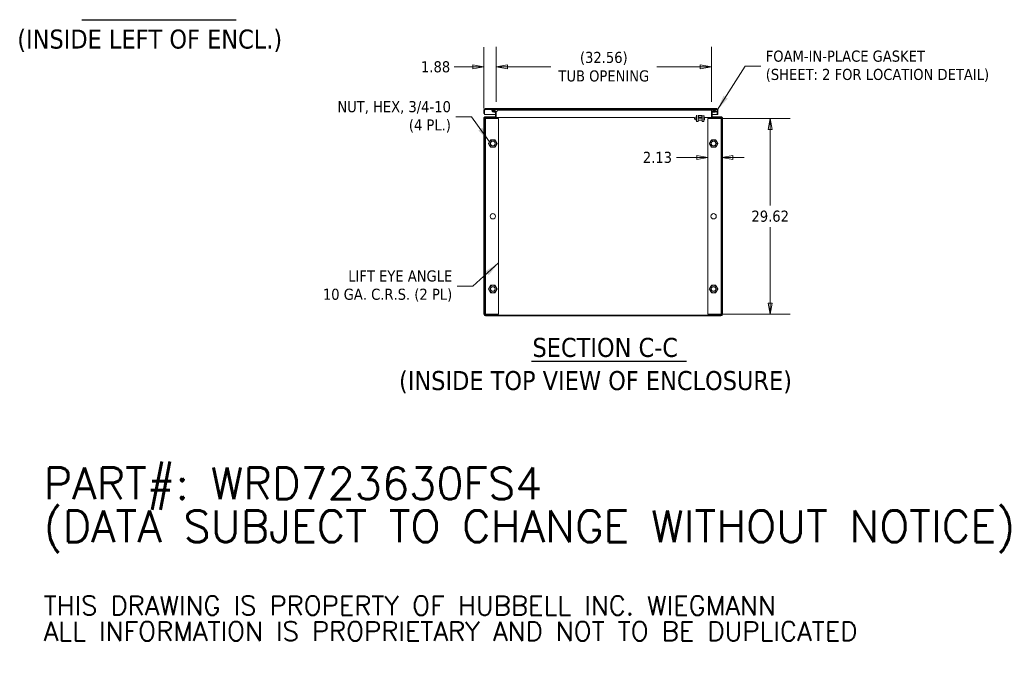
# Model space of a CAD drawing. Header units: inches. Extents: x 16 to 394, y 3 to 249.
# Tile 73 of 116: x 223 to 372, y 3 to 100. Entities that reach past the tile are written whole.
import ezdxf

# ---------------------------------------------------------------- set-up
doc = ezdxf.new("R2010")
doc.units = ezdxf.units.IN
doc.header["$LTSCALE"] = 24
doc.header["$MEASUREMENT"] = 0
doc.layers.get('0').update_dxf_attribs({"lineweight": 0})
for name, color, linetype, lineweight in [('Dimension (ANSI)', 7, 'Continuous', 5), ('Hatch (ANSI)', 7, 'Continuous', 5), ('Symbol (ANSI)', 7, 'Continuous', 5), ('Visible (ANSI)', 7, 'Continuous', 5)]:
    doc.layers.add(name, color=color, linetype=linetype, lineweight=lineweight)
doc.styles.add('DEFAULT-ANSI', font='tahoma.ttf')
doc.styles.add('Note Text (ANSI)', font='tahoma.ttf')
doc.styles.add('ROMANS', font='tahoma.ttf')
doc.styles.add('Text Style168', font='tahoma.ttf')
doc.dimstyles.new('Default (ANSI)', dxfattribs={"dimscale": 24, "dimtxt": 0.07, "dimasz": 0.07, "dimexe": 0.125, "dimexo": 0.0625, "dimgap": 0.031496, "dimtad": 0, "dimtih": 1, "dimtoh": 1, "dimrnd": 1e-08, "dimzin": 0, "dimdsep": 46, "dimtxsty": 'ROMANS', "dimblk": 'Filled-1', "dimcen": 0.09, "dimdle": 0.393701, "dimclrd": 256, "dimclre": 256, "dimclrt": 256, "dimadec": 0, "dimazin": 0, "dimtfac": 0.928571, "dimtofl": 0, "dimtmove": 0, "dimatfit": 3, "dimfxl": 1, "dimtolj": 1, "dimtzin": 0, "dimlwd": -1, "dimlwe": -1, "dimarcsym": 0})
doc.dimstyles.new('Default (ANSI)$7', dxfattribs={"dimscale": 24, "dimtxt": 0.07, "dimasz": 0.098425, "dimexe": 0.125, "dimexo": 0.0625, "dimgap": 0.031496, "dimtad": 0, "dimtih": 1, "dimtoh": 1, "dimrnd": 1e-08, "dimzin": 0, "dimdsep": 46, "dimtxsty": 'ROMANS', "dimblk": 'Filled-1', "dimcen": 0.09, "dimdle": 0.393701, "dimclrd": 256, "dimclre": 256, "dimclrt": 256, "dimadec": 0, "dimazin": 0, "dimtfac": 0.928571, "dimtofl": 0, "dimtmove": 0, "dimatfit": 3, "dimfxl": 1, "dimtolj": 1, "dimtzin": 0, "dimlwd": -1, "dimlwe": -1, "dimarcsym": 0})

# ---------------------------------------------------------------- blocks, each defined once
blk = doc.blocks.new('Filled-1')
at = {"color": 0}
for p, q in [((0, 0), (-1, 0.179)), ((-1, 0.179), (-1, -0.179)), ((-1, 0), (0, 0)), ((-1, -0.179), (0, 0))]:
    blk.add_line(p, q, dxfattribs=at)
at = {"color": 0, "flags": 128}
blk.add_lwpolyline([(-1, -0.179), (0, 0), (-1, 0.179), (-1, -0.179)], dxfattribs=at)
at = {"color": 0}
blk.add_solid([(-1, -0.179), (0, 0), (-1, 0.179), (-1, -0.179)], dxfattribs=at)
blk = doc.blocks.new('*D23')
at = {"layer": 'Defpoints', "color": 0, "transparency": 16777216}
for p in [(327.48, 85.41), (336.92, 85.41), (327.48, 55.78)]:
    blk.add_point(p, dxfattribs=at)
at = {"layer": 'Dimension (ANSI)', "transparency": 16777216}
for p, q in [((328.98, 85.41), (339.92, 85.41)), ((336.92, 83.73), (336.92, 72.23)), ((336.92, 57.46), (336.92, 68.97)), ((328.98, 55.78), (339.92, 55.78))]:
    blk.add_line(p, q, dxfattribs=at)
at = {"layer": 'Dimension (ANSI)', "transparency": 16777216, "xscale": 1.680000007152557, "yscale": 1.680000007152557, "zscale": 1.680000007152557}
for p, rotation in [((336.92, 85.41), 90), ((336.92, 55.78), 270)]:
    blk.add_blockref('Filled-1', p, dxfattribs=dict(at, rotation=rotation))
at = {"layer": 'Dimension (ANSI)', "transparency": 16777216, "insert": (336.92, 70.6), "char_height": 1.68, "attachment_point": 5, "style": 'ROMANS'}
blk.add_mtext('\\A1;29.62', dxfattribs=at)
blk = doc.blocks.new('*D29')
at = {"layer": 'Defpoints', "color": 0, "transparency": 16777216}
for p in [(327.48, 85.41), (329.6, 85.42), (327.48, 79.5)]:
    blk.add_point(p, dxfattribs=at)
at = {"layer": 'Dimension (ANSI)', "transparency": 16777216}
for p, q in [((325.8, 79.5), (322.72, 79.5)), ((331.28, 79.5), (332.96, 79.5))]:
    blk.add_line(p, q, dxfattribs=at)
at = {"layer": 'Dimension (ANSI)', "transparency": 16777216, "xscale": 1.680000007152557, "yscale": 1.680000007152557, "zscale": 1.680000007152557}
blk.add_blockref('Filled-1', (327.48, 79.5), dxfattribs=at)
at = {"layer": 'Dimension (ANSI)', "transparency": 16777216, "xscale": 1.680000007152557, "yscale": 1.680000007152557, "zscale": 1.680000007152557, "rotation": 180}
blk.add_blockref('Filled-1', (329.6, 79.5), dxfattribs=at)
at = {"layer": 'Dimension (ANSI)', "transparency": 16777216, "insert": (319.85, 79.5), "char_height": 1.68, "attachment_point": 5, "style": 'ROMANS'}
blk.add_mtext('\\A1;2.13', dxfattribs=at)
blk = doc.blocks.new('*D36')
at = {"layer": 'Defpoints', "color": 0, "transparency": 16777216}
for p in [(328.02, 93.22), (295.45, 86.4), (328.02, 86.4)]:
    blk.add_point(p, dxfattribs=at)
at = {"layer": 'Dimension (ANSI)', "transparency": 16777216}
for p, q in [((295.45, 87.9), (295.45, 96.22)), ((328.02, 87.9), (328.02, 96.22)), ((297.13, 93.22), (303.71, 93.22)), ((326.34, 93.22), (319.76, 93.22))]:
    blk.add_line(p, q, dxfattribs=at)
at = {"layer": 'Dimension (ANSI)', "transparency": 16777216, "xscale": 1.680000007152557, "yscale": 1.680000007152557, "zscale": 1.680000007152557, "rotation": 180}
blk.add_blockref('Filled-1', (295.45, 93.22), dxfattribs=at)
at = {"layer": 'Dimension (ANSI)', "transparency": 16777216, "xscale": 1.680000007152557, "yscale": 1.680000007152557, "zscale": 1.680000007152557}
blk.add_blockref('Filled-1', (328.02, 93.22), dxfattribs=at)
at = {"layer": 'Dimension (ANSI)', "transparency": 16777216, "insert": (311.73, 93.22), "char_height": 1.68, "attachment_point": 5, "style": 'ROMANS'}
blk.add_mtext('\\A1;\\fTahoma|b0|i0;\\H1.6800;(32.56)\\P\\fTahoma|b0|i0;\\H1.6800;TUB OPENING', dxfattribs=at)
blk = doc.blocks.new('*D37')
at = {"layer": 'Defpoints', "color": 0, "transparency": 16777216}
for p in [(295.45, 93.2), (293.58, 85.42), (295.45, 86.4)]:
    blk.add_point(p, dxfattribs=at)
at = {"layer": 'Dimension (ANSI)', "transparency": 16777216}
for p, q in [((293.58, 86.92), (293.58, 96.2)), ((295.45, 87.9), (295.45, 96.2)), ((291.9, 93.2), (289.1, 93.2)), ((297.13, 93.2), (298.81, 93.2))]:
    blk.add_line(p, q, dxfattribs=at)
at = {"layer": 'Dimension (ANSI)', "transparency": 16777216, "xscale": 1.680000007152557, "yscale": 1.680000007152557, "zscale": 1.680000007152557}
blk.add_blockref('Filled-1', (293.58, 93.2), dxfattribs=at)
at = {"layer": 'Dimension (ANSI)', "transparency": 16777216, "xscale": 1.680000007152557, "yscale": 1.680000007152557, "zscale": 1.680000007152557, "rotation": 180}
blk.add_blockref('Filled-1', (295.45, 93.2), dxfattribs=at)
at = {"layer": 'Dimension (ANSI)', "transparency": 16777216, "insert": (286.27, 93.2), "char_height": 1.68, "attachment_point": 5, "style": 'ROMANS'}
blk.add_mtext('\\A1;1.88', dxfattribs=at)

msp = doc.modelspace()

# ---------------------------------------------------------------- hatches: boundary and pattern name
at = {"layer": 'Hatch (ANSI)'}
h = msp.add_hatch(dxfattribs=at)
h.set_pattern_fill('ANSI31', color=256, scale=24, angle=90, style=0)
edge = h.paths.add_edge_path()
edge.add_line((328.9114, 86.6381), (328.9114, 86.0058))
edge.add_line((328.9114, 86.0058), (329.0134, 86.0058))
edge.add_line((329.0134, 86.0058), (329.0134, 86.6381))
edge.add_ellipse((328.7708, 86.6381), major_axis=(0.2426, 0), ratio=1, start_angle=0, end_angle=90)
edge.add_line((328.7708, 86.8808), (293.8185, 86.8808))
edge.add_ellipse((293.8185, 86.6381), major_axis=(0, 0.2426), ratio=1, start_angle=0, end_angle=90)
edge.add_line((293.5759, 86.6381), (293.5759, 86.1308))
edge.add_line((293.5759, 86.1308), (293.6779, 86.1308))
edge.add_line((293.6779, 86.1308), (293.6779, 86.6381))
edge.add_ellipse((293.8185, 86.6381), major_axis=(-0.1406, 0), ratio=1, start_angle=270, end_angle=360, ccw=False)
edge.add_line((293.8185, 86.7788), (294.87, 86.7788))
edge.add_line((294.87, 86.7788), (295.5263, 86.7788))
edge.add_line((295.5263, 86.7788), (328.141, 86.7788))
edge.add_line((328.141, 86.7788), (328.7708, 86.7788))
edge.add_ellipse((328.7708, 86.6381), major_axis=(0, 0.1406), ratio=1, start_angle=275.692274, end_angle=360, ccw=False)
edge.add_ellipse((328.7708, 86.6381), major_axis=(0.1399, 0.0139), ratio=1, start_angle=354.307726, end_angle=360, ccw=False)
h = msp.add_hatch(dxfattribs=at)
h.set_pattern_fill('ANSI31', color=256, scale=24, style=0)
edge = h.paths.add_edge_path()
edge.add_ellipse((329.4603, 85.4159), major_axis=(0.2426, 0), ratio=1, start_angle=0, end_angle=90)
edge.add_line((329.4603, 85.6585), (328.2112, 85.6585))
edge.add_ellipse((328.2112, 85.7523), major_axis=(0, -0.0938), ratio=1, start_angle=270, end_angle=360, ccw=False)
edge.add_line((328.1174, 85.7523), (328.1174, 86.4008))
edge.add_ellipse((328.2112, 86.4008), major_axis=(-0.0938, 0), ratio=1, start_angle=314.816152, end_angle=360, ccw=False)
edge.add_ellipse((328.2112, 86.4008), major_axis=(-0.0661, 0.0665), ratio=1, start_angle=315.183848, end_angle=360, ccw=False)
edge.add_line((328.2112, 86.4945), (328.6404, 86.4945))
edge.add_line((328.6404, 86.4945), (328.6404, 86.5965))
edge.add_line((328.6404, 86.5965), (328.2112, 86.5965))
edge.add_ellipse((328.2112, 86.4008), major_axis=(0, 0.1957), ratio=1, start_angle=0, end_angle=42.588268)
edge.add_ellipse((328.2112, 86.4008), major_axis=(-0.1325, 0.1441), ratio=1, start_angle=0, end_angle=47.411732)
edge.add_line((328.0154, 86.4008), (328.0154, 85.7523))
edge.add_ellipse((328.2112, 85.7523), major_axis=(-0.1958, 0), ratio=1, start_angle=0, end_angle=90)
edge.add_line((328.2112, 85.5565), (329.4603, 85.5565))
edge.add_ellipse((329.4603, 85.4159), major_axis=(0, 0.1406), ratio=1, start_angle=270, end_angle=360, ccw=False)
edge.add_line((329.6009, 85.4159), (329.6009, 55.7761))
edge.add_ellipse((329.4603, 55.7761), major_axis=(0.1406, 0), ratio=1, start_angle=270, end_angle=360, ccw=False)
edge.add_line((329.4603, 55.6355), (293.8205, 55.6355))
edge.add_ellipse((293.8205, 55.7761), major_axis=(0, -0.1406), ratio=1, start_angle=270, end_angle=360, ccw=False)
edge.add_line((293.6799, 55.7761), (293.6799, 85.4159))
edge.add_ellipse((293.8205, 85.4159), major_axis=(-0.1406, 0), ratio=1, start_angle=270, end_angle=360, ccw=False)
edge.add_line((293.8205, 85.5565), (295.2572, 85.5565))
edge.add_ellipse((295.2572, 85.7523), major_axis=(0, -0.1958), ratio=1, start_angle=0, end_angle=90)
edge.add_line((295.4529, 85.7523), (295.4529, 86.4008))
edge.add_ellipse((295.2572, 86.4008), major_axis=(0.1957, 0), ratio=1, start_angle=0, end_angle=3.58117)
edge.add_ellipse((295.2572, 86.4008), major_axis=(0.1954, 0.0122), ratio=1, start_angle=0, end_angle=86.41883)
edge.add_line((295.2572, 86.5965), (294.8279, 86.5965))
edge.add_line((294.8279, 86.5965), (294.8279, 86.5175))
edge.add_line((294.8279, 86.5175), (294.8279, 86.4945))
edge.add_line((294.8279, 86.4945), (294.8474, 86.4945))
edge.add_line((294.8474, 86.4945), (295.2572, 86.4945))
edge.add_ellipse((295.2572, 86.4008), major_axis=(0, 0.0937), ratio=1, start_angle=270, end_angle=360, ccw=False)
edge.add_line((295.3509, 86.4008), (295.3509, 86.3641))
edge.add_line((295.3509, 86.3641), (295.3509, 85.7523))
edge.add_ellipse((295.2572, 85.7523), major_axis=(0.0938, 0), ratio=1, start_angle=270, end_angle=360, ccw=False)
edge.add_line((295.2572, 85.6585), (293.8205, 85.6585))
edge.add_ellipse((293.8205, 85.4159), major_axis=(0, 0.2426), ratio=1, start_angle=0, end_angle=90)
edge.add_line((293.5779, 85.4159), (293.5779, 55.7761))
edge.add_ellipse((293.8205, 55.7761), major_axis=(-0.2426, 0), ratio=1, start_angle=0, end_angle=90)
edge.add_line((293.8205, 55.5335), (329.4603, 55.5335))
edge.add_ellipse((329.4603, 55.7761), major_axis=(0, -0.2426), ratio=1, start_angle=0, end_angle=90)
edge.add_line((329.7029, 55.7761), (329.7029, 85.4159))
h = msp.add_hatch(dxfattribs=at)
h.set_pattern_fill('ANSI31', color=256, scale=24, angle=75, style=0)
edge = h.paths.add_edge_path()
edge.add_ellipse((295.1982, 86.8117), major_axis=(-0.4375, -0.1796), ratio=1, start_angle=0, end_angle=16.15412)
edge.add_ellipse((295.1982, 86.8117), major_axis=(-0.3703, -0.2942), ratio=1, start_angle=0, end_angle=3.646362)
edge.add_ellipse((295.1982, 86.8117), major_axis=(-0.3508, -0.3172), ratio=1, start_angle=0, end_angle=66.723921)
edge.add_ellipse((295.1982, 86.8117), major_axis=(0.1527, -0.4476), ratio=1, start_angle=0, end_angle=13.69406)
edge.add_ellipse((295.1982, 86.8117), major_axis=(0.2544, -0.3987), ratio=1, start_angle=0, end_angle=35.145184)
edge.add_ellipse((295.5263, 86.6646), major_axis=(0.1094, -0.0326), ratio=1, start_angle=0, end_angle=106.573367)
edge.add_line((295.5263, 86.7788), (294.87, 86.7788))
edge.add_ellipse((294.87, 86.6646), major_axis=(0, 0.1141), ratio=1, start_angle=0, end_angle=106.573367)
edge = h.paths.add_edge_path()
edge.add_ellipse((328.4692, 86.8117), major_axis=(-0.4375, -0.1796), ratio=1, start_angle=0, end_angle=12.026172)
edge.add_ellipse((328.4692, 86.8117), major_axis=(-0.3905, -0.2668), ratio=1, start_angle=0, end_angle=12.398076)
edge.add_ellipse((328.4692, 86.8117), major_axis=(-0.3241, -0.3444), ratio=1, start_angle=0, end_angle=110.939398)
edge.add_ellipse((328.7973, 86.6646), major_axis=(0.1094, -0.0326), ratio=1, start_angle=0, end_angle=10.253827)
edge.add_ellipse((328.7973, 86.6646), major_axis=(0.1134, -0.0126), ratio=1, start_angle=0, end_angle=96.31954)
edge.add_line((328.7973, 86.7788), (328.7708, 86.7788))
edge.add_line((328.7708, 86.7788), (328.141, 86.7788))
edge.add_ellipse((328.141, 86.6646), major_axis=(0, 0.1141), ratio=1, start_angle=0, end_angle=106.573367)
h = msp.add_hatch(dxfattribs=at)
h.set_pattern_fill('ANSI31', color=256, scale=24, angle=15, style=0)
edge = h.paths.add_edge_path()
edge.add_ellipse((326.0629, 85.7944), major_axis=(0, 0.0518), ratio=0.96592583, start_angle=0, end_angle=90)
edge.add_line((326.0129, 85.7944), (326.0129, 85.5077))
edge.add_ellipse((326.0629, 85.5077), major_axis=(0, -0.0518), ratio=0.96592583, start_angle=270, end_angle=360)
edge.add_line((326.0629, 85.4559), (326.5889, 85.4559))
edge.add_ellipse((326.5889, 85.5077), major_axis=(0, -0.0518), ratio=0.96592583, start_angle=0, end_angle=90)
edge.add_line((326.6389, 85.5077), (326.6389, 85.7944))
edge.add_ellipse((326.5889, 85.7944), major_axis=(0, 0.0518), ratio=0.96592583, start_angle=270, end_angle=360)
edge.add_line((326.5889, 85.8462), (326.0629, 85.8462))
h.paths.add_polyline_path([(326.0629, 85.7944), (326.5889, 85.7944), (326.5889, 85.5077), (326.0629, 85.5077)], flags=0)

# ---------------------------------------------------------------- linework, layer by layer
at = {"layer": 'Symbol (ANSI)', "lineweight": 30}
for p, q in [((232.7079, 100.3402), (256.0933, 100.3402)), ((300.7891, 48.6744), (324.2633, 48.6744))]:
    msp.add_line(p, q, dxfattribs=at)
at = {"layer": 'Visible (ANSI)'}
for p, q in [((293.5759, 86.6381), (293.5759, 86.1308)), ((293.6779, 86.1308), (293.6779, 86.6381)), ((293.6786, 86.6381), (293.6786, 86.0058)), ((328.7708, 86.8808), (293.8185, 86.8808)), ((293.8185, 86.7788), (328.7708, 86.7788)), ((295.2572, 86.5965), (294.8279, 86.5965)), ((294.8279, 86.5965), (294.8279, 86.4945)), ((294.8279, 86.4945), (295.2572, 86.4945)), ((295.5263, 86.7788), (294.87, 86.7788)), ((295.6357, 86.6321), (295.6982, 86.6321)), ((295.6982, 86.6321), (327.9692, 86.6321)), ((327.9692, 86.6321), (328.0317, 86.6321)), ((328.0154, 86.4008), (328.0154, 86.5403)), ((328.0156, 86.4945), (328.0156, 86.5502)), ((328.0393, 86.4945), (328.0156, 86.4945)), ((328.7973, 86.7788), (328.141, 86.7788)), ((328.6404, 86.5965), (328.2112, 86.5965)), ((328.2112, 86.4945), (328.6404, 86.4945)), ((328.6404, 86.4945), (328.6404, 86.5965)), ((328.9107, 86.6381), (328.9107, 86.0058)), ((328.9114, 86.6381), (328.9114, 86.0058)), ((329.0134, 86.0058), (329.0134, 86.6381)), ((293.5759, 86.1308), (293.6779, 86.1308)), ((293.5779, 85.4159), (293.5779, 85.5565)), ((293.5779, 85.5565), (293.6228, 85.5565)), ((293.5779, 85.4159), (293.5779, 55.7761)), ((293.6786, 86.0058), (295.3509, 86.0058)), ((293.6799, 85.6585), (293.8205, 85.6585)), ((293.6799, 85.6585), (293.6799, 85.6136)), ((293.6799, 55.7761), (293.6799, 85.4159)), ((293.8049, 85.4085), (293.6799, 85.4085)), ((293.8049, 85.4085), (293.8049, 55.7835)), ((293.8362, 85.4085), (293.8049, 85.4085)), ((295.2572, 85.6585), (293.8205, 85.6585)), ((293.8205, 85.5565), (295.2572, 85.5565)), ((293.8362, 85.4085), (295.8049, 85.4085)), ((295.1982, 86.3388), (295.3509, 86.3388)), ((295.2572, 85.5565), (295.4217, 85.5565)), ((295.3509, 86.4008), (295.3509, 85.7523)), ((295.4217, 85.6461), (295.4217, 85.5565)), ((295.4529, 85.5565), (295.4217, 85.5565)), ((295.429, 85.6585), (295.4529, 85.6585)), ((295.4529, 86.4008), (295.4529, 86.4107)), ((295.4529, 85.7523), (295.4529, 86.4008)), ((295.4529, 85.7523), (295.4529, 85.5565)), ((325.4806, 85.5565), (295.4529, 85.5565)), ((295.8049, 85.4085), (295.8049, 55.7835)), ((325.4754, 85.3206), (325.4754, 85.5393)), ((325.6241, 85.2893), (325.5066, 85.2893)), ((325.6554, 85.1487), (325.6554, 85.652)), ((325.6754, 85.1487), (325.6554, 85.1487)), ((325.6754, 85.1487), (325.6754, 85.652)), ((325.7629, 85.5565), (325.6754, 85.5565)), ((325.7629, 85.5514), (325.6754, 85.5514)), ((325.7629, 85.3084), (325.6754, 85.3084)), ((325.7629, 85.8881), (325.7629, 84.9299)), ((326.0129, 85.8881), (326.0129, 85.7944)), ((326.0129, 85.7944), (326.0129, 85.5077)), ((326.0129, 85.5077), (326.0129, 85.4205)), ((326.0129, 85.4205), (326.0129, 84.9299)), ((326.5889, 85.8462), (326.0629, 85.8462)), ((326.0629, 85.7944), (326.5889, 85.7944)), ((326.0629, 85.5077), (326.0629, 85.7944)), ((326.5889, 85.5565), (326.0629, 85.5565)), ((326.5889, 85.5514), (326.0629, 85.5514)), ((326.5889, 85.5077), (326.0629, 85.5077)), ((326.0629, 85.4559), (326.5889, 85.4559)), ((326.5889, 85.1625), (326.0629, 85.1625)), ((326.5889, 85.7944), (326.5889, 85.5077)), ((326.6389, 85.8881), (326.6389, 85.7944)), ((326.6389, 85.5077), (326.6389, 85.7944)), ((326.6389, 85.4205), (326.6389, 85.5077)), ((326.6389, 85.4205), (326.6389, 84.9299)), ((326.8889, 85.8881), (326.8889, 84.9299)), ((326.9639, 85.1799), (326.8889, 85.1799)), ((326.9639, 85.1799), (326.9639, 85.6265)), ((328.0154, 85.5565), (326.9639, 85.5565)), ((327.4759, 85.4085), (329.4447, 85.4085)), ((327.4759, 55.7835), (327.4759, 85.4085)), ((328.0154, 86.4008), (328.0154, 85.7523)), ((328.0154, 85.5565), (328.0154, 85.7523)), ((328.0154, 85.6585), (328.0393, 85.6585)), ((328.0467, 85.5565), (328.0154, 85.5565)), ((328.0467, 85.6461), (328.0467, 85.5565)), ((328.0467, 85.5565), (328.2112, 85.5565)), ((328.1174, 85.7523), (328.1174, 86.4008)), ((328.1174, 86.3388), (328.4692, 86.3388)), ((328.1174, 86.0058), (328.9107, 86.0058)), ((329.4603, 85.6585), (328.2112, 85.6585)), ((328.2112, 85.5565), (329.4603, 85.5565)), ((328.9114, 86.0058), (329.0134, 86.0058)), ((329.4447, 85.4085), (329.4759, 85.4085)), ((329.4603, 85.6585), (329.6009, 85.6585)), ((329.6009, 85.4085), (329.4759, 85.4085)), ((329.4759, 55.7835), (329.4759, 85.4085)), ((329.6009, 85.6585), (329.6009, 85.6136)), ((329.6009, 85.4159), (329.6009, 55.7761)), ((329.658, 85.5565), (329.7029, 85.5565)), ((329.7029, 85.5565), (329.7029, 85.4159)), ((329.7029, 55.7761), (329.7029, 85.4159)), ((325.7629, 84.9299), (326.0129, 84.9299)), ((326.6389, 84.9299), (326.8889, 84.9299)), ((293.6799, 55.7835), (293.8049, 55.7835)), ((293.8362, 55.7835), (293.8049, 55.7835)), ((329.4603, 55.6355), (293.8205, 55.6355)), ((293.8205, 55.5335), (329.4603, 55.5335)), ((295.8049, 55.7835), (293.8362, 55.7835)), ((329.4447, 55.7835), (327.4759, 55.7835)), ((329.4447, 55.7835), (329.4759, 55.7835)), ((329.4759, 55.7835), (329.6009, 55.7835))]:
    msp.add_line(p, q, dxfattribs=at)
for centre, radius in [((294.9299, 81.596), 0.3751), ((294.9299, 81.596), 0.3486), ((328.3509, 81.596), 0.3751), ((328.3509, 81.596), 0.3486), ((294.9299, 70.596), 0.4062), ((328.3509, 70.596), 0.4062), ((294.9299, 59.596), 0.3751), ((294.9299, 59.596), 0.3486), ((328.3509, 59.596), 0.3751), ((328.3509, 59.596), 0.3486)]:
    msp.add_circle(centre, radius, dxfattribs=at)
for centre, radius, start, end in [((293.8185, 86.6381), 0.2426, 90, 180), ((293.8185, 86.6381), 0.1406, 90, 180), ((294.87, 86.6646), 0.1141, 90, 196.573367), ((295.1982, 86.8117), 0.4729, 202.318177, 337.681823), ((295.2572, 86.4008), 0.1958, 0, 90), ((295.2572, 86.4008), 0.0937, 0, 90), ((295.5263, 86.6646), 0.1141, 343.426633, 90), ((328.2112, 86.4008), 0.1957, 90, 180), ((328.141, 86.6646), 0.1141, 90, 196.573367), ((328.4692, 86.8117), 0.4729, 202.318177, 337.681823), ((328.2112, 86.4008), 0.0937, 90, 180), ((328.7708, 86.6381), 0.2426, 0, 90), ((328.7708, 86.6381), 0.1406, 0, 90), ((328.7973, 86.6646), 0.1141, 343.426633, 90), ((293.8205, 85.4159), 0.2426, 90, 180), ((293.8205, 85.4159), 0.1406, 90, 180), ((295.2572, 85.7523), 0.1958, 270, 0), ((295.2572, 85.7523), 0.0938, 270, 0), ((325.5066, 85.5393), 0.0313, 146.638783, 180), ((325.5066, 85.3206), 0.0313, 180, 270), ((325.6241, 85.2581), 0.0313, 0, 90), ((328.2112, 85.7523), 0.1958, 180, 270), ((328.2112, 85.7523), 0.0938, 180, 270), ((329.4603, 85.4159), 0.2426, 0, 90), ((329.4603, 85.4159), 0.1406, 0, 90), ((294.9299, 81.596), 0.5625, 90, 150), ((294.9299, 81.596), 0.5625, 30, 90), ((328.3509, 81.596), 0.5625, 90, 150), ((328.3509, 81.596), 0.5625, 30, 90), ((294.9299, 81.596), 0.5625, 150, 210), ((294.9299, 81.596), 0.5625, 210, 270), ((294.9299, 81.596), 0.5625, 270, 330), ((294.9299, 81.596), 0.5625, 330, 30), ((328.3509, 81.596), 0.5625, 150, 210), ((328.3509, 81.596), 0.5625, 210, 270), ((328.3509, 81.596), 0.5625, 270, 330), ((328.3509, 81.596), 0.5625, 330, 30), ((294.9299, 59.596), 0.5625, 150, 210), ((294.9299, 59.596), 0.5625, 90, 150), ((294.9299, 59.596), 0.5625, 30, 90), ((294.9299, 59.596), 0.5625, 330, 30), ((328.3509, 59.596), 0.5625, 150, 210), ((328.3509, 59.596), 0.5625, 90, 150), ((328.3509, 59.596), 0.5625, 30, 90), ((328.3509, 59.596), 0.5625, 330, 30), ((294.9299, 59.596), 0.5625, 210, 270), ((294.9299, 59.596), 0.5625, 270, 330), ((328.3509, 59.596), 0.5625, 210, 270), ((328.3509, 59.596), 0.5625, 270, 330), ((293.8205, 55.7761), 0.2426, 180, 270), ((293.8205, 55.7761), 0.1406, 180, 270), ((329.4603, 55.7761), 0.1406, 270, 0), ((329.4603, 55.7761), 0.2426, 270, 0)]:
    msp.add_arc(centre, radius, start, end, dxfattribs=at)
for centre, major_axis, start_param, end_param in [((326.0629, 85.7944), (0, 0.0518), 0, 1.57079633), ((326.0629, 85.5077), (0, -0.0518), 4.71238898, 6.28318531), ((326.0629, 85.2107), (-0.05, 0), 0, 1.57079633), ((326.5889, 85.7944), (0, 0.0518), 4.71238898, 6.28318531), ((326.5889, 85.5077), (0, -0.0518), 0, 1.57079633), ((326.5889, 85.2107), (0.05, 0), 4.71238898, 6.28318531)]:
    msp.add_ellipse(centre, major_axis=major_axis, ratio=0.96592583, start_param=start_param, end_param=end_param, dxfattribs=at)
msp.add_open_spline([(293.8185, 86.7788), (293.7883, 86.7788), (293.758, 86.7525), (293.7278, 86.7119), (293.7114, 86.6899), (293.695, 86.664), (293.6786, 86.6381)], degree=3, knots=[0, 0, 0, 0, 1.01853754, 1.01853754, 1.01853754, 1.57079633, 1.57079633, 1.57079633, 1.57079633], dxfattribs=at)
for points in [[(293.7141, 86.7323), (293.7023, 86.7026), (293.6905, 86.6704), (293.6786, 86.6381)], [(328.9089, 86.6409), (328.9095, 86.64), (328.9101, 86.6391), (328.9107, 86.6381)], [(328.9107, 86.6381), (328.9102, 86.6395), (328.9097, 86.6409), (328.9092, 86.6422)]]:
    msp.add_open_spline(points, degree=3, dxfattribs=at)
for points in [[(294.4428, 81.8773), (294.5181, 82.0078), (294.6051, 82.1585)], [(294.6051, 82.1585), (294.7792, 82.1585), (294.9299, 82.1585)], [(294.9299, 82.1585), (295.0806, 82.1585), (295.2547, 82.1585)], [(295.2547, 82.1585), (295.3417, 82.0078), (295.417, 81.8773)], [(327.8638, 81.8773), (327.9391, 82.0078), (328.0261, 82.1585)], [(328.0261, 82.1585), (328.2002, 82.1585), (328.3509, 82.1585)], [(328.3509, 82.1585), (328.5016, 82.1585), (328.6757, 82.1585)], [(328.6757, 82.1585), (328.7627, 82.0078), (328.838, 81.8773)], [(294.2804, 81.596), (294.3674, 81.7467), (294.4428, 81.8773)], [(294.4428, 81.3148), (294.3674, 81.4453), (294.2804, 81.596)], [(294.6051, 81.0335), (294.5181, 81.1842), (294.4428, 81.3148)], [(294.9299, 81.0335), (294.7792, 81.0335), (294.6051, 81.0335)], [(295.2547, 81.0335), (295.0806, 81.0335), (294.9299, 81.0335)], [(295.417, 81.3148), (295.3417, 81.1842), (295.2547, 81.0335)], [(295.417, 81.8773), (295.4924, 81.7467), (295.5794, 81.596)], [(295.5794, 81.596), (295.4924, 81.4453), (295.417, 81.3148)], [(327.7014, 81.596), (327.7884, 81.7467), (327.8638, 81.8773)], [(327.8638, 81.3148), (327.7884, 81.4453), (327.7014, 81.596)], [(328.0261, 81.0335), (327.9391, 81.1842), (327.8638, 81.3148)], [(328.3509, 81.0335), (328.2002, 81.0335), (328.0261, 81.0335)], [(328.6757, 81.0335), (328.5016, 81.0335), (328.3509, 81.0335)], [(328.838, 81.3148), (328.7627, 81.1842), (328.6757, 81.0335)], [(328.838, 81.8773), (328.9134, 81.7467), (329.0004, 81.596)], [(329.0004, 81.596), (328.9134, 81.4453), (328.838, 81.3148)], [(294.2804, 59.596), (294.3674, 59.7467), (294.4428, 59.8773)], [(294.4428, 59.8773), (294.5181, 60.0078), (294.6051, 60.1585)], [(294.6051, 60.1585), (294.7792, 60.1585), (294.9299, 60.1585)], [(294.9299, 60.1585), (295.0806, 60.1585), (295.2547, 60.1585)], [(295.2547, 60.1585), (295.3417, 60.0078), (295.417, 59.8773)], [(295.417, 59.8773), (295.4924, 59.7467), (295.5794, 59.596)], [(327.7014, 59.596), (327.7884, 59.7467), (327.8638, 59.8773)], [(327.8638, 59.8773), (327.9391, 60.0078), (328.0261, 60.1585)], [(328.0261, 60.1585), (328.2002, 60.1585), (328.3509, 60.1585)], [(328.3509, 60.1585), (328.5016, 60.1585), (328.6757, 60.1585)], [(328.6757, 60.1585), (328.7627, 60.0078), (328.838, 59.8773)], [(328.838, 59.8773), (328.9134, 59.7467), (329.0004, 59.596)], [(294.4428, 59.3148), (294.3674, 59.4453), (294.2804, 59.596)], [(294.6051, 59.0335), (294.5181, 59.1842), (294.4428, 59.3148)], [(294.9299, 59.0335), (294.7792, 59.0335), (294.6051, 59.0335)], [(295.2547, 59.0335), (295.0806, 59.0335), (294.9299, 59.0335)], [(295.417, 59.3148), (295.3417, 59.1842), (295.2547, 59.0335)], [(295.5794, 59.596), (295.4924, 59.4453), (295.417, 59.3148)], [(327.8638, 59.3148), (327.7884, 59.4453), (327.7014, 59.596)], [(328.0261, 59.0335), (327.9391, 59.1842), (327.8638, 59.3148)], [(328.3509, 59.0335), (328.2002, 59.0335), (328.0261, 59.0335)], [(328.6757, 59.0335), (328.5016, 59.0335), (328.3509, 59.0335)], [(328.838, 59.3148), (328.7627, 59.1842), (328.6757, 59.0335)], [(329.0004, 59.596), (328.9134, 59.4453), (328.838, 59.3148)]]:
    msp.add_rational_spline(points, [1, 1.0379548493, 1], degree=2, dxfattribs=at)

# ---------------------------------------------------------------- texts
at = {"layer": 'Symbol (ANSI)', "char_height": 2.88, "attachment_point": 7}
for s, insert, style in [('(INSIDE LEFT OF ENCL.)', (222.9508, 95.4505), 'DEFAULT-ANSI'), ('SECTION C-C', (300.9366, 49.2617), 'Text Style168'), ('(INSIDE TOP VIEW OF ENCLOSURE)', (280.7327, 43.7847), 'DEFAULT-ANSI')]:
    msp.add_mtext(s, dxfattribs=dict(at, insert=insert, style=style))
at = {"layer": 'Symbol (ANSI)'}
for s, insert, char_height, width, attachment_point, line_spacing_factor, style in [('{\\fTahoma|b0|i0;FOAM-IN-PLACE GASKET\\P\\fTahoma|b0|i0;(SHEET: 2 FOR LOCATION DETAIL)}', (336.2424, 93.2934), 1.68, 36.350081, 4, 0.987884, 'ROMANS'), ('{\\fTahoma|b0|i0;NUT, HEX, 3/4-10\\P\\fTahoma|b0|i0;(4 PL.)}', (288.5845, 85.6489), 1.68, 18.211799, 6, 0.987884, 'ROMANS'), ('{\\fTahoma|b0|i0;LIFT EYE ANGLE\\P\\fTahoma|b0|i0;10 GA. C.R.S. (2 PL)}', (288.7861, 60.0338), 1.68, 20.696401, 6, 0.987884, 'ROMANS'), ('{\\fRomanS|b0|i0|c0|p2;\\H2x;PART#: WRD723630FS4\\P(DATA SUBJECT TO CHANGE WITHOUT NOTICE)\\H1.6044x; \\H0.6233x;\\P \\H1.3373x; \\H0.74779x;\\P\\H0.6x;THIS DRAWING IS PROPERTY OF HUBBELL INC. WIEGMANN\\H1.5431x; \\H0.64803x;\\PALL INFORMATION IS PROPRIETARY AND NOT TO BE DUPLICATED\\H1.2197x; \\H0.8199x;\\P\\H0.83333x; \\H1.2943x; \\H0.7726x;\\P \\H1.1944x; \\H0.83725x;\\P \\H1.2023x; \\H0.83174x;\\P \\H1.2017x; }', (226.929, 12.6744), 2.4, 203.439771, 4, 0.809383, 'Note Text (ANSI)')]:
    msp.add_mtext(s, dxfattribs=dict(at, insert=insert, char_height=char_height, width=width, attachment_point=attachment_point, line_spacing_factor=line_spacing_factor, style=style))

# ---------------------------------------------------------------- dimensions: what is measured, and where the dimension line sits
at = {"layer": 'Dimension (ANSI)'}
dim = msp.add_linear_dim(base=(328.0154, 93.2224), p1=(295.4529, 86.4008), p2=(328.0154, 86.4008), angle=180, text='\\fTahoma|b0|i0;\\H1.6800;(<>)\\P\\fTahoma|b0|i0;\\H1.6800;TUB OPENING', dimstyle='Default (ANSI)', override={"dimgap": 0.031496, "dimtih": 0, "dimtoh": 0, "dimdec": 2, "dimtol": 0, "dimlim": 0, "dimtp": 0, "dimtm": 0, "dimtdec": 2, "dimatfit": 1}, dxfattribs=at)
dim.commit()
dim.dimension.update_dxf_attribs({"geometry": '*D36', "text_midpoint": (311.7342, 93.2224), "dimtype": 160})
for base, p1, p2, angle, override, picture, middle in [((295.4529051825, 93.2023751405), (293.5779051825, 85.4158753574), (295.4529051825, 86.4007503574), 180, {"dimgap": 0.031496, "dimtih": 0, "dimtoh": 0, "dimdec": 2, "dimtol": 0, "dimlim": 0, "dimtp": 0, "dimtm": 0, "dimtdec": 2, "dimatfit": 1}, '*D37', (286.2688272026, 93.2023751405)), ((327.4759051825, 79.5000093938), (329.6009051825, 85.4158753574), (327.4759051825, 85.4085003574), 180, {"dimgap": 0.031496, "dimtih": 0, "dimtoh": 0, "dimdec": 2, "dimse1": 1, "dimse2": 1, "dimtol": 0, "dimlim": 0, "dimtp": 0, "dimtm": 0, "dimtdec": 2, "dimatfit": 1}, '*D29', (319.8461043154, 79.5000093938)), ((336.9247240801, 85.4085003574), (327.4759051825, 55.7835003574), (327.4759051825, 85.4085003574), 270, {"dimgap": 0.031496, "dimdec": 2, "dimtol": 0, "dimlim": 0, "dimtp": 0, "dimtm": 0, "dimtdec": 2, "dimatfit": 1}, '*D23', (336.9247240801, 70.5960003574))]:
    dim = msp.add_linear_dim(base=base, p1=p1, p2=p2, angle=angle, dimstyle='Default (ANSI)', override=override, dxfattribs=at)
    dim.commit()
    dim.dimension.update_dxf_attribs({"geometry": picture, "text_midpoint": middle, "dimtype": 160})

# ---------------------------------------------------------------- leaders
at = {"layer": 'Symbol (ANSI)', "annotation_type": 0, "has_hookline": 1}
for points, hookline_direction, text_width in [([(328.9107, 86.6381), (333.1243, 93.2934), (335.4865, 93.2934)], 0, 36.1127), ([(294.4428, 81.8773), (291.7026, 85.6489), (289.3404, 85.6489)], 1, 17.9531), ([(295.8049, 63.5486), (291.9042, 60.0338), (289.542, 60.0338)], 1, 20.3236)]:
    msp.add_leader(points, dimstyle='Default (ANSI)$7', override={"dimtad": 0}, dxfattribs=dict(at, hookline_direction=hookline_direction, text_width=text_width))

doc.saveas('drawing.dxf')
